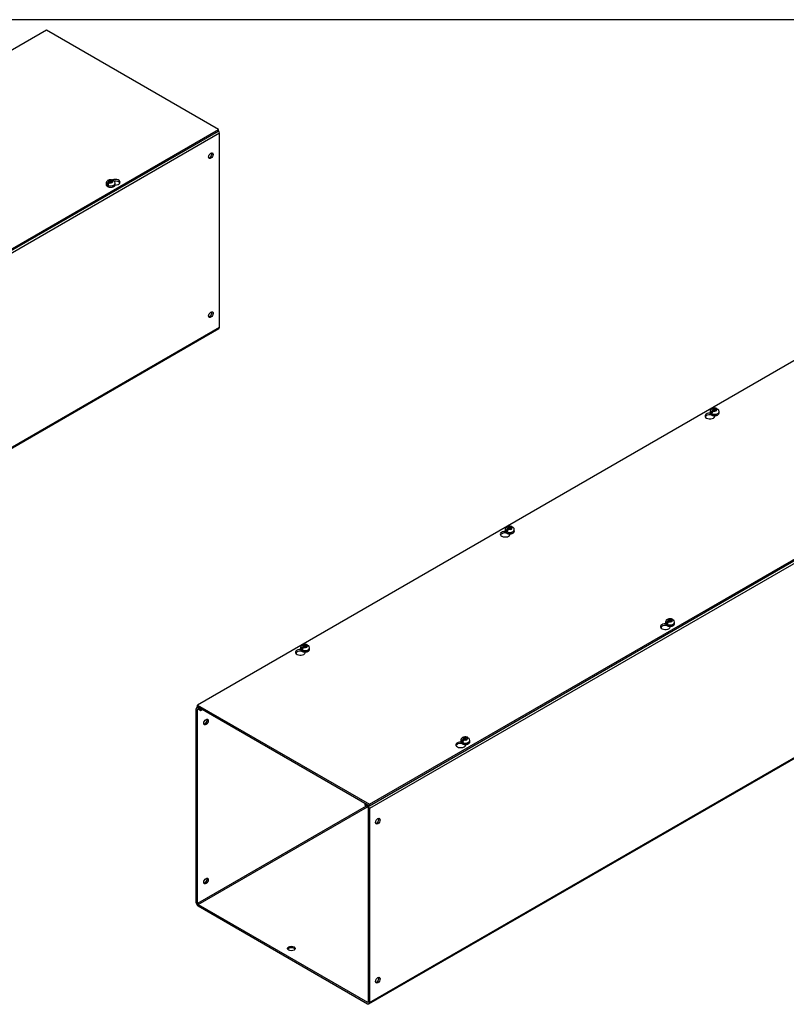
# Model space of a CAD drawing. Header units: inches. Extents: x 1 to 299, y -2 to 199.
# Tile 5 of 6: x 236 to 268, y 158 to 199. Entities that reach past the tile are written whole.
import ezdxf

# ---------------------------------------------------------------- set-up
doc = ezdxf.new("R2010")
doc.units = ezdxf.units.IN
doc.header["$MEASUREMENT"] = 0
for name, color, linetype in [('COM56312-2', 7, 'Continuous'), ('COM56318-2', 7, 'Continuous'), ('Default', 7, 'Continuous'), ('SCS19515', 7, 'Continuous')]:
    doc.layers.add(name, color=color, linetype=linetype)

# ---------------------------------------------------------------- blocks, each defined once
blk = doc.blocks.new('SE5')
at = {"layer": 'COM56312-2', "color": 7, "linetype": 'Continuous'}
for p, q in [((292.786, 190.713), (250.36, 166.218)), ((250.337, 158.121), (292.764, 182.616)), ((250.36, 158.171), (292.786, 182.665)), ((243.187, 162.312), (243.187, 170.359)), ((243.254, 170.434), (243.209, 170.409)), ((243.238, 170.33), (243.263, 170.345)), ((243.238, 162.282), (243.238, 170.33)), ((243.285, 170.416), (243.263, 170.403)), ((243.263, 170.403), (243.363, 170.345)), ((243.263, 170.345), (243.363, 170.287)), ((243.363, 170.345), (243.386, 170.358)), ((243.363, 170.287), (243.363, 170.345)), ((243.363, 170.287), (243.436, 170.329)), ((250.232, 166.321), (243.238, 162.282)), ((243.263, 162.238), (250.283, 166.291)), ((250.205, 166.421), (250.183, 166.408)), ((250.183, 166.408), (250.283, 166.35)), ((250.183, 166.349), (250.183, 166.408)), ((250.183, 166.349), (250.283, 166.291)), ((250.283, 166.35), (250.305, 166.363)), ((250.309, 166.247), (250.309, 158.2)), ((250.36, 166.218), (250.36, 158.171)), ((243.263, 162.238), (250.283, 158.185)), ((243.263, 162.18), (250.283, 158.126)), ((250.309, 158.2), (250.283, 158.185))]:
    blk.add_line(p, q, dxfattribs=at)
for centre, major_axis, start_param, end_param in [((243.263, 170.315), (0.054, -0.0935), 2.356194, 3.926991), ((243.263, 170.315), (0.018, -0.0312), 2.356194, 3.926991), ((243.54, 169.835), (-0.066, -0.115), 0.392819, 2.748773), ((250.283, 166.262), (-0.054, 0.0935), 3.926991, 5.497787), ((250.283, 166.262), (-0.018, 0.0312), 3.926991, 5.497787), ((250.662, 165.723), (0.066, 0.115), 3.534412, 5.890366), ((243.54, 163.244), (-0.067, -0.115), 0.392819, 2.748773), ((243.263, 162.268), (-0.054, 0.0935), 0.785398, 2.356194), ((243.263, 162.268), (-0.018, 0.0312), 0.785398, 2.356194), ((247.127, 160.357), (0.156, 0), 0.331895, 2.809698), ((250.662, 159.132), (0.066, 0.115), 3.534412, 5.890366), ((250.283, 158.215), (-0.018, 0.0312), 2.356194, 3.926991), ((250.283, 158.215), (-0.054, 0.0935), 2.356194, 3.926991)]:
    blk.add_ellipse(centre, major_axis=major_axis, ratio=0.57735, start_param=start_param, end_param=end_param, dxfattribs=at)
for centre, major_axis in [((243.591, 169.806), (-0.066, -0.115)), ((250.713, 165.694), (0.066, 0.115)), ((243.591, 163.215), (-0.067, -0.115)), ((247.127, 160.416), (0.156, 0)), ((250.713, 159.103), (0.066, 0.115))]:
    blk.add_ellipse(centre, major_axis=major_axis, ratio=0.57735, dxfattribs=at)
at = {"layer": 'COM56318-2', "color": 7, "linetype": 'Continuous'}
for p, q in [((285.613, 194.98), (243.231, 170.511)), ((250.36, 166.395), (292.742, 190.865)), ((250.36, 166.332), (292.742, 190.801)), ((264.497, 182.547), (264.497, 182.573)), ((264.497, 182.547), (264.513, 182.556)), ((264.674, 182.48), (264.674, 182.509)), ((256.012, 177.648), (256.012, 177.674)), ((256.012, 177.648), (256.028, 177.657)), ((256.189, 177.581), (256.189, 177.61)), ((262.655, 173.813), (262.655, 173.838)), ((262.655, 173.813), (262.671, 173.822)), ((262.831, 173.746), (262.831, 173.775)), ((247.527, 172.749), (247.527, 172.775)), ((247.527, 172.749), (247.543, 172.758)), ((247.704, 172.682), (247.704, 172.711)), ((243.231, 170.511), (250.36, 166.395)), ((243.231, 170.447), (243.231, 170.511)), ((243.231, 170.447), (250.36, 166.332)), ((254.169, 168.914), (254.169, 168.939)), ((254.169, 168.914), (254.185, 168.923)), ((254.346, 168.847), (254.346, 168.876)), ((250.36, 166.332), (250.36, 166.395))]:
    blk.add_line(p, q, dxfattribs=at)
for centre, major_axis, start_param, end_param in [((264.473, 182.494), (0.203, 0), 1.533269, 6.405229), ((264.473, 182.431), (-0.203, 0), 4.590345, 6.008059), ((255.987, 177.595), (0.203, 0), 1.533269, 6.405229), ((255.987, 177.532), (-0.203, 0), 4.590345, 6.008059), ((262.63, 173.76), (0.203, 0), 1.533269, 6.405229), ((262.63, 173.697), (-0.203, 0), 4.590345, 6.008059), ((247.502, 172.696), (0.203, 0), 1.533269, 6.405229), ((247.502, 172.633), (-0.203, 0), 4.590345, 6.008059), ((254.145, 168.861), (0.203, 0), 1.533269, 6.405229), ((254.145, 168.798), (-0.203, 0), 4.590345, 6.008059)]:
    blk.add_ellipse(centre, major_axis=major_axis, ratio=0.57735, start_param=start_param, end_param=end_param, dxfattribs=at)
at = {"layer": 'SCS19515', "color": 7, "linetype": 'Continuous'}
for p, q in [((264.478, 182.675), (264.478, 182.626)), ((264.585, 182.666), (264.514, 182.624)), ((264.609, 182.741), (264.578, 182.723)), ((264.609, 182.781), (264.679, 182.781)), ((264.609, 182.741), (264.609, 182.781)), ((264.609, 182.741), (264.609, 182.69)), ((264.609, 182.719), (264.679, 182.719)), ((264.621, 182.698), (264.651, 182.716)), ((264.721, 182.716), (264.651, 182.716)), ((264.709, 182.798), (264.679, 182.781)), ((264.679, 182.719), (264.679, 182.781)), ((264.721, 182.744), (264.679, 182.719)), ((264.721, 182.756), (264.752, 182.774)), ((264.721, 182.756), (264.721, 182.716)), ((264.853, 182.626), (264.853, 182.675)), ((255.992, 177.776), (255.992, 177.727)), ((256.1, 177.767), (256.029, 177.725)), ((256.124, 177.842), (256.093, 177.824)), ((256.124, 177.882), (256.193, 177.882)), ((256.124, 177.842), (256.124, 177.882)), ((256.124, 177.842), (256.124, 177.791)), ((256.124, 177.82), (256.193, 177.82)), ((256.135, 177.799), (256.166, 177.817)), ((256.236, 177.817), (256.166, 177.817)), ((256.224, 177.899), (256.193, 177.882)), ((256.193, 177.82), (256.193, 177.882)), ((256.236, 177.845), (256.193, 177.82)), ((256.236, 177.857), (256.267, 177.875)), ((256.236, 177.857), (256.236, 177.817)), ((256.367, 177.727), (256.367, 177.776)), ((262.635, 173.941), (262.635, 173.892)), ((262.743, 173.932), (262.671, 173.89)), ((262.766, 174.006), (262.736, 173.989)), ((262.766, 174.047), (262.836, 174.047)), ((262.766, 174.006), (262.766, 174.047)), ((262.766, 174.006), (262.766, 173.955)), ((262.766, 173.985), (262.836, 173.985)), ((262.778, 173.964), (262.809, 173.982)), ((262.878, 173.982), (262.809, 173.982)), ((262.867, 174.064), (262.836, 174.047)), ((262.836, 173.985), (262.836, 174.047)), ((262.878, 174.01), (262.836, 173.985)), ((262.878, 174.022), (262.909, 174.04)), ((262.878, 174.022), (262.878, 173.982)), ((263.01, 173.892), (263.01, 173.941)), ((247.507, 172.877), (247.507, 172.828)), ((247.615, 172.868), (247.543, 172.826)), ((247.638, 172.943), (247.608, 172.925)), ((247.638, 172.983), (247.708, 172.983)), ((247.638, 172.943), (247.638, 172.983)), ((247.638, 172.943), (247.638, 172.892)), ((247.638, 172.921), (247.708, 172.921)), ((247.65, 172.9), (247.681, 172.918)), ((247.75, 172.918), (247.681, 172.918)), ((247.739, 173.001), (247.708, 172.983)), ((247.708, 172.921), (247.708, 172.983)), ((247.75, 172.946), (247.708, 172.921)), ((247.75, 172.958), (247.781, 172.976)), ((247.75, 172.958), (247.75, 172.918)), ((247.882, 172.828), (247.882, 172.877)), ((254.15, 169.042), (254.15, 168.993)), ((254.257, 169.033), (254.186, 168.991)), ((254.281, 169.107), (254.25, 169.09)), ((254.281, 169.148), (254.351, 169.148)), ((254.281, 169.107), (254.281, 169.148)), ((254.281, 169.107), (254.281, 169.057)), ((254.281, 169.086), (254.351, 169.086)), ((254.293, 169.065), (254.323, 169.083)), ((254.393, 169.083), (254.323, 169.083)), ((254.381, 169.165), (254.351, 169.148)), ((254.351, 169.086), (254.351, 169.148)), ((254.393, 169.111), (254.351, 169.086)), ((254.393, 169.123), (254.424, 169.141)), ((254.393, 169.123), (254.393, 169.083)), ((254.525, 168.993), (254.525, 169.042))]:
    blk.add_line(p, q, dxfattribs=at)
for centre, radius, start, end in [((264.656, 182.602), 0.144, 122.6431, 170.9725), ((264.698, 182.577), 0.144, 122.6435, 170.9722), ((264.731, 182.678), 0.121, 358.2058, 53.5317), ((256.17, 177.703), 0.144, 122.6431, 170.9725), ((256.213, 177.678), 0.144, 122.6435, 170.9722), ((256.246, 177.779), 0.121, 358.2058, 53.5317), ((262.813, 173.868), 0.144, 122.6431, 170.9725), ((262.855, 173.843), 0.144, 122.6435, 170.9722), ((262.888, 173.944), 0.121, 358.2058, 53.5317), ((247.685, 172.804), 0.144, 122.6431, 170.9725), ((247.728, 172.779), 0.144, 122.6435, 170.9722), ((247.76, 172.881), 0.121, 358.2058, 53.5317), ((254.328, 168.969), 0.144, 122.6431, 170.9725), ((254.37, 168.944), 0.144, 122.6435, 170.9722), ((254.403, 169.045), 0.121, 358.2058, 53.5317)]:
    blk.add_arc(centre, radius, start, end, dxfattribs=at)
for centre, major_axis, start_param, end_param in [((264.665, 182.675), (0.187, 0), 3.141546, 6.282631), ((264.665, 182.626), (-0.187, 0), 0, 3.141593), ((264.665, 182.687), (-0.186, 0), 0.623612, 0.947184), ((264.665, 182.748), (0.0975, 0), 1.098165, 3.614224), ((264.665, 182.748), (-0.0975, 0), 1.098165, 3.614224), ((256.18, 177.776), (0.188, 0), 3.141546, 6.282631), ((256.18, 177.727), (-0.188, 0), 0, 3.141593), ((256.18, 177.788), (-0.186, 0), 0.623612, 0.947184), ((256.18, 177.849), (0.0975, 0), 1.098165, 3.614224), ((256.18, 177.849), (-0.0975, 0), 1.098165, 3.614224), ((262.822, 173.941), (0.188, 0), 3.141546, 6.282631), ((262.822, 174.014), (0.0975, 0), 1.098165, 3.614224), ((262.822, 174.014), (-0.0975, 0), 1.098165, 3.614224), ((262.822, 173.892), (-0.188, 0), 0, 3.141593), ((262.822, 173.953), (-0.186, 0), 0.623612, 0.947184), ((247.694, 172.877), (0.187, 0), 3.141546, 6.282631), ((247.694, 172.828), (-0.187, 0), 0, 3.141593), ((247.694, 172.889), (-0.186, 0), 0.623612, 0.947184), ((247.694, 172.95), (0.0975, 0), 1.098165, 3.614224), ((247.694, 172.95), (-0.0975, 0), 1.098165, 3.614224), ((254.337, 169.042), (0.187, 0), 3.141546, 6.282631), ((254.337, 169.115), (0.0975, 0), 1.098165, 3.614224), ((254.337, 169.115), (-0.0975, 0), 1.098165, 3.614224), ((254.337, 168.993), (-0.187, 0), 0, 3.141593), ((254.337, 169.054), (-0.186, 0), 0.623612, 0.947184)]:
    blk.add_ellipse(centre, major_axis=major_axis, ratio=0.57735, start_param=start_param, end_param=end_param, dxfattribs=at)
for points, knots in [([(264.751, 182.805), (264.742, 182.808), (264.722, 182.816), (264.682, 182.822), (264.638, 182.821), (264.593, 182.812), (264.554, 182.796), (264.521, 182.773), (264.497, 182.745), (264.483, 182.714), (264.476, 182.689), (264.478, 182.677), (264.478, 182.675)], [0, 0, 0, 0, 0.076721, 0.196343, 0.317325, 0.441137, 0.570331, 0.681737, 0.785914, 0.886187, 0.985112, 1, 1, 1, 1]), ([(264.478, 182.626), (264.478, 182.625), (264.476, 182.614), (264.483, 182.593), (264.499, 182.568), (264.523, 182.546), (264.556, 182.527), (264.595, 182.514), (264.638, 182.507), (264.683, 182.506), (264.726, 182.512), (264.767, 182.524), (264.802, 182.542), (264.829, 182.565), (264.846, 182.591), (264.853, 182.613), (264.852, 182.625), (264.851, 182.629)], [0, 0, 0, 0, 0.009441, 0.079215, 0.14835, 0.220389, 0.296015, 0.373211, 0.450276, 0.527167, 0.604184, 0.681613, 0.759858, 0.839138, 0.908633, 0.975226, 1, 1, 1, 1]), ([(264.774, 182.774), (264.773, 182.778), (264.772, 182.782), (264.77, 182.789), (264.768, 182.792), (264.764, 182.797), (264.762, 182.799), (264.757, 182.803), (264.754, 182.805), (264.748, 182.807), (264.745, 182.807), (264.739, 182.808), (264.735, 182.808), (264.728, 182.806), (264.724, 182.805), (264.717, 182.802), (264.713, 182.801), (264.709, 182.798)], [0, 0, 0, 0, 0.125, 0.125, 0.25, 0.25, 0.375, 0.375, 0.5, 0.5, 0.625, 0.625, 0.75, 0.75, 0.875, 0.875, 1, 1, 1, 1]), ([(264.752, 182.774), (264.756, 182.776), (264.759, 182.778), (264.767, 182.781), (264.771, 182.782), (264.778, 182.783), (264.781, 182.783), (264.788, 182.783), (264.791, 182.782), (264.797, 182.78), (264.799, 182.779), (264.802, 182.777), (264.803, 182.776), (264.803, 182.776)], [0, 0, 0, 0, 0.125, 0.125, 0.25, 0.25, 0.375, 0.375, 0.5, 0.5, 0.625, 0.625, 0.6405127, 0.6405127, 0.6405127, 0.6405127]), ([(255.993, 177.727), (255.993, 177.726), (255.991, 177.715), (255.998, 177.694), (256.013, 177.669), (256.038, 177.647), (256.07, 177.628), (256.11, 177.615), (256.153, 177.608), (256.197, 177.608), (256.241, 177.613), (256.282, 177.625), (256.317, 177.643), (256.344, 177.666), (256.361, 177.692), (256.368, 177.714), (256.367, 177.726), (256.366, 177.73)], [0, 0, 0, 0, 0.009441, 0.079215, 0.14835, 0.220389, 0.296015, 0.373211, 0.450276, 0.527167, 0.604184, 0.681613, 0.759858, 0.839138, 0.908633, 0.975226, 1, 1, 1, 1]), ([(256.266, 177.906), (256.257, 177.909), (256.237, 177.917), (256.197, 177.923), (256.153, 177.922), (256.108, 177.913), (256.068, 177.897), (256.036, 177.874), (256.012, 177.846), (255.998, 177.815), (255.991, 177.79), (255.993, 177.778), (255.993, 177.776)], [0, 0, 0, 0, 0.076721, 0.196343, 0.317325, 0.441137, 0.570331, 0.681737, 0.785914, 0.886187, 0.985112, 1, 1, 1, 1]), ([(256.289, 177.875), (256.288, 177.879), (256.287, 177.883), (256.284, 177.89), (256.283, 177.893), (256.279, 177.898), (256.277, 177.9), (256.272, 177.904), (256.269, 177.906), (256.263, 177.908), (256.26, 177.908), (256.253, 177.909), (256.25, 177.909), (256.243, 177.907), (256.239, 177.906), (256.232, 177.903), (256.228, 177.902), (256.224, 177.899)], [0, 0, 0, 0, 0.125, 0.125, 0.25, 0.25, 0.375, 0.375, 0.5, 0.5, 0.625, 0.625, 0.75, 0.75, 0.875, 0.875, 1, 1, 1, 1]), ([(256.267, 177.875), (256.27, 177.877), (256.274, 177.879), (256.282, 177.882), (256.285, 177.883), (256.292, 177.884), (256.296, 177.884), (256.302, 177.884), (256.306, 177.883), (256.311, 177.881), (256.314, 177.88), (256.317, 177.878), (256.317, 177.877), (256.318, 177.877)], [0, 0, 0, 0, 0.125, 0.125, 0.25, 0.25, 0.375, 0.375, 0.5, 0.5, 0.625, 0.625, 0.6405127, 0.6405127, 0.6405127, 0.6405127]), ([(262.909, 174.071), (262.899, 174.074), (262.879, 174.082), (262.84, 174.088), (262.795, 174.087), (262.75, 174.078), (262.711, 174.062), (262.679, 174.039), (262.655, 174.011), (262.64, 173.98), (262.634, 173.955), (262.635, 173.943), (262.635, 173.941)], [0, 0, 0, 0, 0.076721, 0.196343, 0.317325, 0.441137, 0.570331, 0.681737, 0.785914, 0.886187, 0.985112, 1, 1, 1, 1]), ([(262.931, 174.04), (262.93, 174.044), (262.929, 174.048), (262.927, 174.055), (262.925, 174.058), (262.921, 174.063), (262.919, 174.065), (262.914, 174.069), (262.912, 174.071), (262.906, 174.073), (262.903, 174.073), (262.896, 174.074), (262.893, 174.074), (262.885, 174.072), (262.882, 174.071), (262.874, 174.068), (262.871, 174.067), (262.867, 174.064)], [0, 0, 0, 0, 0.125, 0.125, 0.25, 0.25, 0.375, 0.375, 0.5, 0.5, 0.625, 0.625, 0.75, 0.75, 0.875, 0.875, 1, 1, 1, 1]), ([(262.909, 174.04), (262.913, 174.042), (262.917, 174.044), (262.924, 174.047), (262.928, 174.048), (262.935, 174.049), (262.938, 174.049), (262.945, 174.049), (262.948, 174.048), (262.954, 174.046), (262.957, 174.045), (262.96, 174.042), (262.96, 174.042), (262.96, 174.042)], [0, 0, 0, 0, 0.125, 0.125, 0.25, 0.25, 0.375, 0.375, 0.5, 0.5, 0.625, 0.625, 0.6405127, 0.6405127, 0.6405127, 0.6405127]), ([(262.635, 173.892), (262.635, 173.891), (262.634, 173.88), (262.64, 173.859), (262.656, 173.834), (262.681, 173.811), (262.713, 173.793), (262.752, 173.78), (262.795, 173.773), (262.84, 173.772), (262.884, 173.778), (262.924, 173.79), (262.959, 173.808), (262.986, 173.831), (263.003, 173.857), (263.011, 173.879), (263.009, 173.891), (263.009, 173.895)], [0, 0, 0, 0, 0.009441, 0.079215, 0.14835, 0.220389, 0.296015, 0.373211, 0.450276, 0.527167, 0.604184, 0.681613, 0.759858, 0.839138, 0.908633, 0.975226, 1, 1, 1, 1]), ([(247.781, 173.007), (247.772, 173.01), (247.751, 173.018), (247.712, 173.024), (247.667, 173.023), (247.623, 173.014), (247.583, 172.998), (247.551, 172.975), (247.527, 172.947), (247.512, 172.916), (247.506, 172.891), (247.507, 172.879), (247.508, 172.877)], [0, 0, 0, 0, 0.076721, 0.196343, 0.317325, 0.441137, 0.570331, 0.681737, 0.785914, 0.886187, 0.985112, 1, 1, 1, 1]), ([(247.508, 172.828), (247.507, 172.827), (247.506, 172.816), (247.513, 172.795), (247.528, 172.77), (247.553, 172.748), (247.585, 172.729), (247.624, 172.716), (247.667, 172.709), (247.712, 172.709), (247.756, 172.714), (247.796, 172.726), (247.832, 172.744), (247.859, 172.767), (247.875, 172.793), (247.883, 172.815), (247.881, 172.827), (247.881, 172.831)], [0, 0, 0, 0, 0.009441, 0.079215, 0.14835, 0.220389, 0.296015, 0.373211, 0.450276, 0.527167, 0.604184, 0.681613, 0.759858, 0.839138, 0.908633, 0.975226, 1, 1, 1, 1]), ([(247.803, 172.976), (247.803, 172.98), (247.802, 172.984), (247.799, 172.991), (247.797, 172.994), (247.794, 172.999), (247.791, 173.001), (247.786, 173.005), (247.784, 173.007), (247.778, 173.009), (247.775, 173.009), (247.768, 173.01), (247.765, 173.01), (247.758, 173.008), (247.754, 173.007), (247.746, 173.005), (247.743, 173.003), (247.739, 173.001)], [0, 0, 0, 0, 0.125, 0.125, 0.25, 0.25, 0.375, 0.375, 0.5, 0.5, 0.625, 0.625, 0.75, 0.75, 0.875, 0.875, 1, 1, 1, 1]), ([(247.781, 172.976), (247.785, 172.978), (247.789, 172.98), (247.796, 172.983), (247.8, 172.984), (247.807, 172.985), (247.811, 172.985), (247.817, 172.985), (247.82, 172.984), (247.826, 172.982), (247.829, 172.981), (247.832, 172.979), (247.832, 172.978), (247.832, 172.978)], [0, 0, 0, 0, 0.125, 0.125, 0.25, 0.25, 0.375, 0.375, 0.5, 0.5, 0.625, 0.625, 0.6405127, 0.6405127, 0.6405127, 0.6405127]), ([(254.423, 169.172), (254.414, 169.175), (254.394, 169.183), (254.354, 169.189), (254.31, 169.188), (254.265, 169.179), (254.226, 169.163), (254.193, 169.14), (254.169, 169.112), (254.155, 169.081), (254.148, 169.056), (254.15, 169.044), (254.15, 169.042)], [0, 0, 0, 0, 0.076721, 0.196343, 0.317325, 0.441137, 0.570331, 0.681737, 0.785914, 0.886187, 0.985112, 1, 1, 1, 1]), ([(254.446, 169.141), (254.445, 169.145), (254.444, 169.149), (254.442, 169.156), (254.44, 169.159), (254.436, 169.164), (254.434, 169.166), (254.429, 169.17), (254.426, 169.172), (254.42, 169.174), (254.417, 169.174), (254.411, 169.175), (254.407, 169.175), (254.4, 169.173), (254.396, 169.172), (254.389, 169.169), (254.385, 169.168), (254.381, 169.165)], [0, 0, 0, 0, 0.125, 0.125, 0.25, 0.25, 0.375, 0.375, 0.5, 0.5, 0.625, 0.625, 0.75, 0.75, 0.875, 0.875, 1, 1, 1, 1]), ([(254.424, 169.141), (254.428, 169.143), (254.431, 169.145), (254.439, 169.148), (254.443, 169.149), (254.45, 169.15), (254.453, 169.15), (254.46, 169.15), (254.463, 169.149), (254.469, 169.147), (254.471, 169.146), (254.474, 169.143), (254.475, 169.143), (254.475, 169.143)], [0, 0, 0, 0, 0.125, 0.125, 0.25, 0.25, 0.375, 0.375, 0.5, 0.5, 0.625, 0.625, 0.6405127, 0.6405127, 0.6405127, 0.6405127]), ([(254.15, 168.993), (254.15, 168.992), (254.148, 168.981), (254.155, 168.96), (254.171, 168.935), (254.195, 168.913), (254.228, 168.894), (254.267, 168.881), (254.31, 168.874), (254.355, 168.873), (254.398, 168.879), (254.439, 168.891), (254.474, 168.909), (254.501, 168.932), (254.518, 168.958), (254.525, 168.98), (254.524, 168.992), (254.523, 168.996)], [0, 0, 0, 0, 0.009441, 0.079215, 0.14835, 0.220389, 0.296015, 0.373211, 0.450276, 0.527167, 0.604184, 0.681613, 0.759858, 0.839138, 0.908633, 0.975226, 1, 1, 1, 1])]:
    blk.add_open_spline(points, degree=3, knots=knots, dxfattribs=at)
blk = doc.blocks.new('SE7')
at = {"layer": 'COM56312-2', "color": 7, "linetype": 'Continuous'}
for p, q in [((244.146, 194.22), (201.719, 169.725)), ((244.146, 186.173), (244.146, 194.22)), ((201.719, 161.678), (244.146, 186.173)), ((201.697, 161.629), (244.123, 186.123))]:
    blk.add_line(p, q, dxfattribs=at)
for centre, major_axis, start_param, end_param in [((244.069, 194.264), (0.054, -0.0935), 0.785398, 1.92132), ((243.741, 193.317), (-0.066, -0.115), 0.392819, 2.748773), ((243.741, 186.726), (-0.066, -0.115), 0.392819, 2.748773), ((244.069, 186.217), (-0.054, 0.0935), 3.141593, 3.926991)]:
    blk.add_ellipse(centre, major_axis=major_axis, ratio=0.57735, start_param=start_param, end_param=end_param, dxfattribs=at)
for centre, major_axis in [((243.792, 193.288), (-0.066, -0.115)), ((243.792, 186.697), (-0.067, -0.115))]:
    blk.add_ellipse(centre, major_axis=major_axis, ratio=0.57735, dxfattribs=at)
at = {"layer": 'COM56318-2', "color": 7, "linetype": 'Continuous'}
for p, q in [((236.973, 198.488), (194.591, 174.018)), ((244.102, 194.372), (236.973, 198.488)), ((201.719, 169.903), (244.102, 194.372)), ((244.102, 194.308), (244.102, 194.372)), ((201.719, 169.839), (244.102, 194.308))]:
    blk.add_line(p, q, dxfattribs=at)
for centre, major_axis, start_param, end_param in [((239.83, 192.187), (-0.203, 0), 1.526478, 5.348841), ((239.83, 192.123), (0.203, 0), 0.275127, 1.78993)]:
    blk.add_ellipse(centre, major_axis=major_axis, ratio=0.57735, start_param=start_param, end_param=end_param, dxfattribs=at)
at = {"layer": 'SCS19515', "color": 7, "linetype": 'Continuous'}
for p, q in [((239.45, 192.145), (239.45, 192.096)), ((239.558, 192.136), (239.487, 192.095)), ((239.582, 192.211), (239.551, 192.193)), ((239.582, 192.251), (239.652, 192.251)), ((239.582, 192.211), (239.582, 192.251)), ((239.582, 192.211), (239.582, 192.16)), ((239.582, 192.19), (239.652, 192.19)), ((239.594, 192.168), (239.624, 192.186)), ((239.694, 192.186), (239.624, 192.186)), ((239.682, 192.269), (239.652, 192.251)), ((239.652, 192.19), (239.652, 192.251)), ((239.694, 192.214), (239.652, 192.19)), ((239.694, 192.226), (239.725, 192.244)), ((239.694, 192.226), (239.694, 192.186)), ((239.825, 192.096), (239.825, 192.145))]:
    blk.add_line(p, q, dxfattribs=at)
for centre, radius, start, end in [((239.638, 192.051), 0.241, 68.9205, 118.2742), ((239.629, 192.072), 0.144, 122.6431, 170.9725), ((239.671, 192.048), 0.144, 122.6435, 170.9722), ((239.702, 192.147), 0.123, 359.1741, 53.3843)]:
    blk.add_arc(centre, radius, start, end, dxfattribs=at)
for centre, major_axis, start_param, end_param in [((239.638, 192.145), (-0.187, 0), 6.282631, 6.283185), ((239.638, 192.145), (-0.187, 0), 0, 3.141546), ((239.638, 192.096), (0.187, 0), 3.141593, 6.283185), ((239.638, 192.157), (-0.186, 0), 0.623612, 0.947184), ((239.638, 192.219), (0.0975, 0), 1.098165, 3.614224), ((239.638, 192.219), (-0.0975, 0), 1.098165, 3.614224)]:
    blk.add_ellipse(centre, major_axis=major_axis, ratio=0.57735, start_param=start_param, end_param=end_param, dxfattribs=at)
for points, knots in [([(239.524, 192.263), (239.515, 192.258), (239.499, 192.247), (239.475, 192.223), (239.459, 192.192), (239.45, 192.165), (239.451, 192.15), (239.452, 192.145)], [0, 0, 0, 0, 0.188097, 0.437767, 0.675719, 0.909291, 1, 1, 1, 1]), ([(239.452, 192.093), (239.452, 192.086), (239.452, 192.072), (239.465, 192.047), (239.486, 192.024), (239.516, 192.004), (239.552, 191.989), (239.594, 191.979), (239.639, 191.976), (239.683, 191.98), (239.724, 191.989), (239.751, 192), (239.763, 192.007), (239.765, 192.008)], [0, 0, 0, 0, 0.062679, 0.156883, 0.253326, 0.354948, 0.4599, 0.565237, 0.670268, 0.775293, 0.880731, 0.981381, 1, 1, 1, 1]), ([(239.747, 192.245), (239.746, 192.249), (239.745, 192.252), (239.742, 192.259), (239.741, 192.262), (239.737, 192.267), (239.735, 192.27), (239.73, 192.273), (239.727, 192.275), (239.721, 192.277), (239.718, 192.278), (239.712, 192.278), (239.708, 192.278), (239.701, 192.277), (239.697, 192.276), (239.69, 192.273), (239.686, 192.271), (239.682, 192.269)], [0, 0, 0, 0, 0.125, 0.125, 0.25, 0.25, 0.375, 0.375, 0.5, 0.5, 0.625, 0.625, 0.75, 0.75, 0.875, 0.875, 1, 1, 1, 1]), ([(239.725, 192.244), (239.729, 192.246), (239.732, 192.248), (239.74, 192.251), (239.743, 192.252), (239.751, 192.253), (239.754, 192.254), (239.761, 192.253), (239.764, 192.253), (239.77, 192.25), (239.772, 192.249), (239.775, 192.247), (239.775, 192.247), (239.776, 192.246)], [0, 0, 0, 0, 0.125, 0.125, 0.25, 0.25, 0.375, 0.375, 0.5, 0.5, 0.625, 0.625, 0.6404409, 0.6404409, 0.6404409, 0.6404409]), ([(239.765, 192.008), (239.772, 192.012), (239.787, 192.022), (239.808, 192.042), (239.823, 192.069), (239.824, 192.086), (239.825, 192.096)], [0, 0, 0, 0, 0.16468, 0.476668, 0.74684, 1, 1, 1, 1])]:
    blk.add_open_spline(points, degree=3, knots=knots, dxfattribs=at)
blk = doc.blocks.new('BORDER')
at = {"layer": 'Default', "color": 7, "linetype": 'Continuous'}
blk.add_line((0, 27.86), (-41.86, 27.86), dxfattribs=at)

msp = doc.modelspace()

# ---------------------------------------------------------------- block references
at = {"layer": 'Default', "color": 7, "xscale": 7.12, "yscale": 7.12, "zscale": 7.12}
msp.add_blockref('BORDER', (299.411, 0.564), dxfattribs=at)
at = {"layer": 'Default'}
for name in ['SE7', 'SE5']:
    msp.add_blockref(name, (0, 0), dxfattribs=at)

doc.saveas('drawing.dxf')
